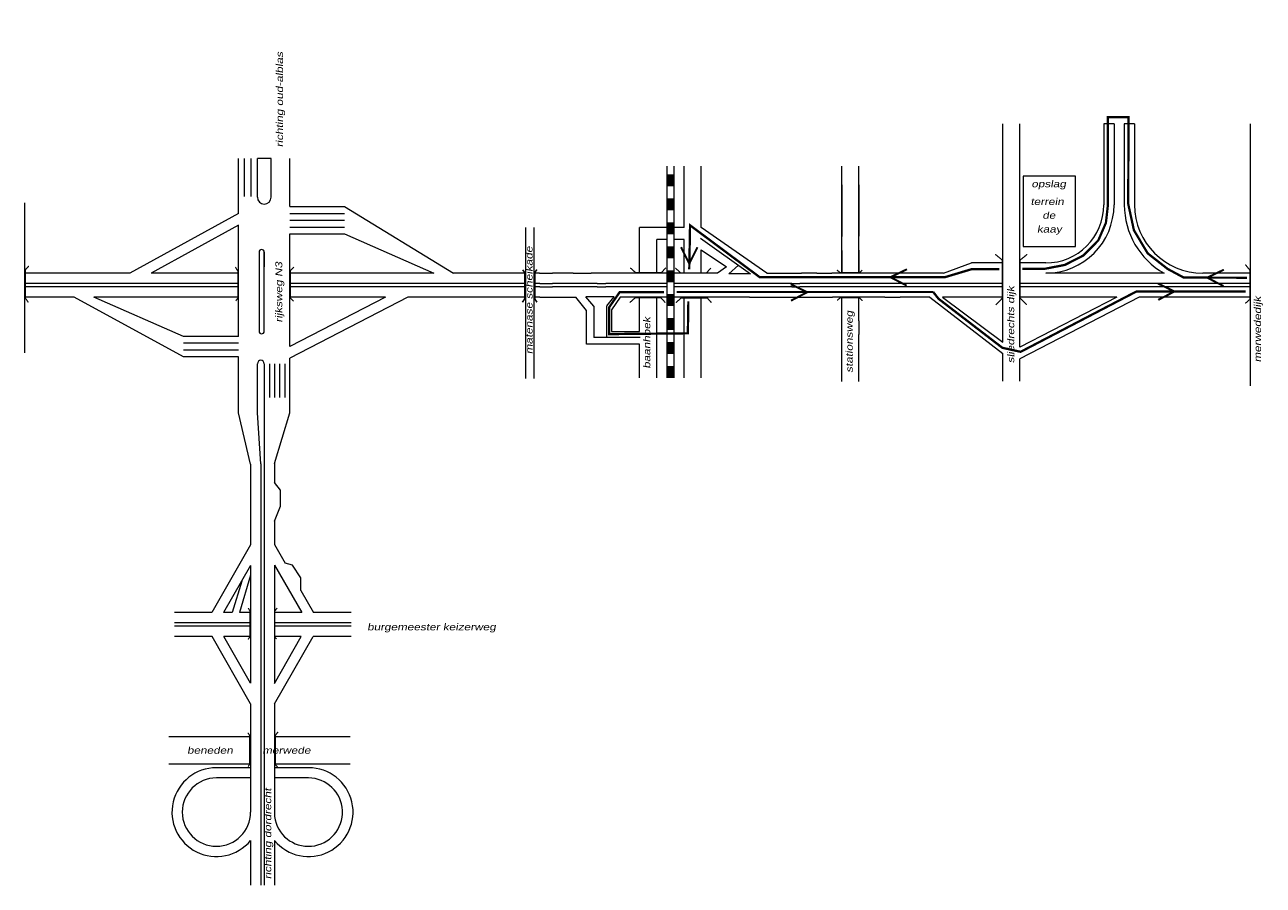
# Model space of a CAD drawing. Header units: metres. Extents: x 534 to 2631, y -2348 to -1484.
# Tile 4 of 13: x 1304 to 1575, y -1979 to -1790. Entities that reach past the tile are written whole.
import ezdxf

# ---------------------------------------------------------------- set-up
doc = ezdxf.new("R2010")
doc.units = ezdxf.units.M
doc.layers.get('0').update_dxf_attribs({"lineweight": 0})
for name, color, linetype, lineweight in [('ROUTE', 1, 'Continuous', 0), ('STROOI', 7, 'Continuous', 0), ('Strooi WEL', 90, 'Continuous', 0), ('strooien 1A', 140, 'Continuous', 0), ('Text', 7, 'Continuous', 0)]:
    doc.layers.add(name, color=color, linetype=linetype, lineweight=lineweight)
doc.styles.add('ISO25', font='ARIALN.TTF', dxfattribs={"width": 1.5, "oblique": 10})

msp = doc.modelspace()

# ---------------------------------------------------------------- linework, layer by layer
at = {"ltscale": 0.5}
for p, q in [((1438.51, -1837.55), (1438.51, -1834.93)), ((1451.9, -1837.25), (1462.87, -1845.07)), ((1452.01, -1839.79), (1457.61, -1843.53)), ((1416.57, -1844.93), (1419.37, -1844.95)), ((1423.94, -1844.95), (1427.88, -1844.95)), ((1457.61, -1843.53), (1455.61, -1844.95)), ((1458.07, -1845.07), (1460.18, -1843.18)), ((1459.21, -1845.07), (1458.07, -1845.07)), ((1462.87, -1845.07), (1459.21, -1845.07)), ((1466.4, -1844.95), (1473.58, -1844.93)), ((1416.59, -1847.18), (1419.37, -1847.2)), ((1416.59, -1847.93), (1419.37, -1847.95)), ((1429.23, -1847.2), (1431.11, -1847.2)), ((1429.23, -1847.95), (1431.11, -1847.95)), ((1471.91, -1847.2), (1473.65, -1847.18)), ((1471.92, -1847.95), (1473.67, -1847.93)), ((1416.61, -1850.18), (1421.18, -1850.2)), ((1421.18, -1850.2), (1424.55, -1850.2)), ((1426.89, -1853.11), (1424.55, -1850.2)), ((1428.43, -1852.13), (1426.74, -1850.08)), ((1432.92, -1850.08), (1426.74, -1850.08)), ((1431.3, -1852.12), (1432.92, -1850.08)), ((1434.26, -1850.2), (1432.37, -1852.94)), ((1462.64, -1850.2), (1466.58, -1850.2)), ((1466.58, -1850.2), (1473.74, -1850.18)), ((1502.23, -1850.18), (1518.19, -1862.54)), ((1505, -1850.18), (1518.19, -1860.07)), ((1426.89, -1860.47), (1426.89, -1853.11)), ((1428.43, -1852.13), (1428.43, -1859.05)), ((1431.29, -1859.05), (1431.29, -1852.13)), ((1432.37, -1852.94), (1432.37, -1857.74)), ((1432.37, -1857.74), (1438.51, -1857.73)), ((1452.01, -1860.35), (1452.01, -1857.61)), ((1438.51, -1860.47), (1426.89, -1860.47)), ((1431.29, -1859.05), (1428.43, -1859.05)), ((1438.6, -1859.05), (1431.29, -1859.05))]:
    msp.add_line(p, q, dxfattribs=at)
at = {"color": 0, "ltscale": 0.5}
for p, q in [((1482.88, -1836.91), (1482.88, -1834.95)), ((1482.88, -1839.95), (1482.88, -1836.91)), ((1486.63, -1839.85), (1486.63, -1836.82)), ((1477.39, -1844.93), (1474.04, -1844.93)), ((1495.58, -1844.93), (1492.23, -1844.93)), ((1473.74, -1850.18), (1477.29, -1850.18)), ((1492.33, -1850.18), (1495.68, -1850.18)), ((1482.88, -1858.29), (1482.88, -1855.26)), ((1486.63, -1855.35), (1486.63, -1858.39))]:
    msp.add_line(p, q, dxfattribs=at)
at = {"layer": 'ROUTE'}
msp.add_line((1520.7, -1862.93), (1520.7, -1862.87), dxfattribs=at)
at = {"layer": 'STROOI', "color": 7}
for p, q in [((1518.19, -1843.87), (1518.19, -1812.14)), ((1521.94, -1843.87), (1521.94, -1812.14)), ((1540.38, -1812.14), (1540.38, -1829.93)), ((1542.63, -1812.14), (1540.38, -1812.14)), ((1542.63, -1812.14), (1542.63, -1829.93)), ((1544.88, -1812.14), (1544.88, -1829.93)), ((1547.13, -1812.14), (1544.88, -1812.14)), ((1547.13, -1812.14), (1547.13, -1829.93)), ((1572.59, -1844.93), (1572.59, -1812.14)), ((1350.51, -1831.83), (1350.51, -1819.75)), ((1351.79, -1828.08), (1351.79, -1819.75)), ((1353.3, -1828.08), (1353.3, -1819.75)), ((1354.64, -1828.25), (1354.64, -1819.75)), ((1357.64, -1819.75), (1354.64, -1819.75)), ((1357.64, -1828.25), (1357.64, -1819.75)), ((1361.76, -1830.31), (1361.76, -1819.75)), ((1444.51, -1821.46), (1444.51, -1867.88)), ((1446.01, -1821.46), (1446.01, -1867.88)), ((1448.26, -1834.93), (1448.26, -1821.46)), ((1452.01, -1834.93), (1452.01, -1821.46)), ((1482.88, -1836.91), (1482.88, -1821.41)), ((1486.63, -1836.82), (1486.63, -1821.41)), ((1482.88, -1825.54), (1482.88, -1836.91)), ((1486.63, -1825.54), (1486.63, -1836.82)), ((1522.69, -1823.67), (1522.69, -1839.06)), ((1534.18, -1823.67), (1522.69, -1823.67)), ((1534.18, -1839.06), (1534.18, -1823.67)), ((1303.62, -1862.41), (1303.62, -1829.47)), ((1361.76, -1830.31), (1373.74, -1830.31)), ((1361.76, -1831.81), (1373.74, -1831.81)), ((1373.74, -1830.31), (1397.7, -1844.93)), ((1350.51, -1831.83), (1326.63, -1844.93)), ((1350.51, -1834.4), (1331.31, -1844.93)), ((1350.51, -1858.8), (1350.51, -1834.4)), ((1361.76, -1833.31), (1373.74, -1833.31)), ((1361.76, -1834.81), (1373.74, -1834.81)), ((1361.76, -1836.31), (1373.74, -1836.31)), ((1361.76, -1861.05), (1361.76, -1836.31)), ((1373.74, -1836.31), (1393.38, -1844.93)), ((1413.53, -1868.06), (1413.53, -1834.87)), ((1415.4, -1868.06), (1415.4, -1834.87)), ((1448.26, -1834.93), (1438.51, -1834.93)), ((1466.4, -1844.95), (1452.01, -1834.93)), ((1438.51, -1843.89), (1438.51, -1837.55)), ((1444.51, -1837.55), (1442.26, -1837.55)), ((1442.26, -1843.89), (1442.26, -1837.55)), ((1448.26, -1837.55), (1446.01, -1837.55)), ((1448.26, -1843.89), (1448.26, -1837.55)), ((1452.01, -1843.89), (1452.01, -1839.79)), ((1482.88, -1844.93), (1482.88, -1839.95)), ((1482.88, -1839.95), (1482.88, -1845.02)), ((1486.63, -1844.93), (1486.63, -1839.85)), ((1486.63, -1839.85), (1486.63, -1845.02)), ((1522.69, -1839.06), (1534.18, -1839.06)), ((1355.01, -1840.3), (1355.01, -1857.66)), ((1356.14, -1857.66), (1356.14, -1840.3)), ((1356.14, -1840.3), (1356.14, -1843.54)), ((1505.22, -1844.93), (1511.32, -1842.68)), ((1518.19, -1842.68), (1511.32, -1842.68)), ((1527.63, -1842.68), (1521.94, -1842.68)), ((1326.63, -1844.93), (1303.62, -1844.93)), ((1350.51, -1844.93), (1331.31, -1844.93)), ((1393.38, -1844.93), (1361.76, -1844.93)), ((1413.53, -1844.93), (1397.7, -1844.93)), ((1416.57, -1844.93), (1415.4, -1844.93)), ((1423.94, -1844.95), (1419.37, -1844.95)), ((1455.62, -1844.95), (1427.88, -1844.95)), ((1429.23, -1844.95), (1427.88, -1844.95)), ((1442.18, -1844.95), (1431.11, -1844.95)), ((1438.51, -1844.95), (1438.51, -1843.89)), ((1442.26, -1844.95), (1442.26, -1843.89)), ((1448.26, -1844.95), (1448.26, -1843.89)), ((1452.01, -1844.95), (1452.01, -1843.89)), ((1473.58, -1844.93), (1474.04, -1844.93)), ((1477.39, -1844.93), (1480.68, -1844.93)), ((1492.23, -1844.93), (1480.68, -1844.93)), ((1505.22, -1844.93), (1495.58, -1844.93)), ((1518.19, -1860.07), (1518.19, -1843.87)), ((1521.94, -1861.19), (1521.94, -1843.87)), ((1553.62, -1844.93), (1527.63, -1844.93)), ((1572.59, -1844.93), (1562.13, -1844.93)), ((1572.59, -1869.66), (1572.59, -1844.93)), ((1350.51, -1847.18), (1303.62, -1847.18)), ((1350.51, -1847.93), (1303.62, -1847.93)), ((1383.86, -1847.18), (1361.76, -1847.18)), ((1383.86, -1847.93), (1361.76, -1847.93)), ((1413.53, -1847.18), (1383.4, -1847.18)), ((1413.53, -1847.93), (1383.4, -1847.93)), ((1416.59, -1847.18), (1415.4, -1847.18)), ((1416.59, -1847.93), (1415.4, -1847.93)), ((1429.23, -1847.2), (1419.37, -1847.2)), ((1429.23, -1847.95), (1419.37, -1847.95)), ((1444.51, -1847.2), (1431.11, -1847.2)), ((1444.51, -1847.95), (1431.11, -1847.95)), ((1464.7, -1847.2), (1446.01, -1847.2)), ((1464.7, -1847.95), (1446.01, -1847.95)), ((1471.91, -1847.2), (1464.25, -1847.2)), ((1471.92, -1847.95), (1464.25, -1847.95)), ((1518.19, -1847.18), (1473.65, -1847.18)), ((1518.19, -1847.93), (1473.67, -1847.93)), ((1529.15, -1847.18), (1521.94, -1847.18)), ((1529.17, -1847.93), (1521.94, -1847.93)), ((1572.59, -1847.18), (1528.45, -1847.18)), ((1572.59, -1847.93), (1528.45, -1847.93)), ((1314.44, -1850.18), (1303.62, -1850.18)), ((1338.39, -1863.3), (1314.44, -1850.18)), ((1350.51, -1850.18), (1318.76, -1850.18)), ((1338.39, -1858.8), (1318.76, -1850.18)), ((1382.76, -1850.18), (1361.76, -1861.05)), ((1382.76, -1850.18), (1361.76, -1850.18)), ((1387.66, -1850.18), (1361.76, -1863.58)), ((1413.53, -1850.18), (1387.65, -1850.18)), ((1416.61, -1850.18), (1415.4, -1850.18)), ((1462.64, -1850.2), (1434.26, -1850.2)), ((1442, -1850.2), (1434.26, -1850.2)), ((1438.51, -1857.73), (1438.51, -1850.2)), ((1442.26, -1867.88), (1442.26, -1850.2)), ((1448.26, -1867.88), (1448.26, -1850.2)), ((1452.01, -1857.61), (1452.01, -1850.2)), ((1473.74, -1850.18), (1473.94, -1850.18)), ((1477.29, -1850.18), (1480.85, -1850.18)), ((1492.33, -1850.18), (1480.85, -1850.18)), ((1482.88, -1855.26), (1482.88, -1850.18)), ((1486.63, -1855.35), (1486.63, -1850.18)), ((1502.23, -1850.18), (1495.68, -1850.18)), ((1518.19, -1850.18), (1505, -1850.18)), ((1529.21, -1850.18), (1521.94, -1850.18)), ((1548.12, -1850.18), (1521.94, -1863.73)), ((1543.22, -1850.18), (1521.94, -1861.19)), ((1543.22, -1850.18), (1528.45, -1850.18)), ((1572.59, -1850.18), (1548.12, -1850.18)), ((1572.59, -1855.26), (1572.59, -1850.18)), ((1350.51, -1858.8), (1338.39, -1858.8)), ((1482.88, -1868.73), (1482.88, -1858.29)), ((1486.63, -1868.73), (1486.63, -1858.39)), ((1350.51, -1860.3), (1338.39, -1860.3)), ((1438.51, -1867.88), (1438.51, -1860.47)), ((1452.01, -1867.88), (1452.01, -1860.35)), ((1350.51, -1861.8), (1338.39, -1861.8)), ((1350.51, -1863.3), (1338.39, -1863.3)), ((1350.51, -1875.56), (1350.51, -1863.3)), ((1361.76, -1875.56), (1361.76, -1863.58)), ((1518.19, -1868.6), (1518.19, -1862.54)), ((1521.94, -1868.6), (1521.94, -1863.73)), ((1354.64, -1875.56), (1354.64, -1864.79)), ((1356.14, -1864.79), (1356.14, -1979.24)), ((1357.26, -1864.79), (1357.26, -1872.24)), ((1358.39, -1864.79), (1358.39, -1872.24)), ((1359.51, -1864.79), (1359.51, -1872.24)), ((1360.64, -1864.79), (1360.64, -1872.24)), ((1353.14, -1886.81), (1350.51, -1875.56)), ((1355.39, -1886.73), (1354.64, -1875.56)), ((1358.39, -1886.67), (1361.76, -1875.56)), ((1353.14, -1886.81), (1353.14, -1904.56)), ((1355.39, -1886.73), (1355.39, -1979.24)), ((1358.39, -1886.67), (1358.39, -1890.84)), ((1359.73, -1892.57), (1358.39, -1890.84)), ((1359.73, -1896.03), (1359.73, -1892.57)), ((1358.39, -1899.38), (1359.73, -1896.03)), ((1358.39, -1899.38), (1358.39, -1904.48)), ((1353.14, -1904.56), (1344.63, -1919.42)), ((1358.39, -1904.48), (1360.73, -1908.58)), ((1353.14, -1909.08), (1347.22, -1919.42)), ((1353.14, -1909.08), (1353.14, -1934.87)), ((1358.39, -1909.01), (1364.35, -1919.42)), ((1358.39, -1909.01), (1358.39, -1934.94)), ((1362.32, -1909.02), (1360.73, -1908.58)), ((1364.2, -1911.81), (1362.32, -1909.02)), ((1351.19, -1912.48), (1349.13, -1919.42)), ((1353.14, -1911.2), (1350.69, -1919.42)), ((1364.18, -1914.59), (1364.2, -1911.81)), ((1364.18, -1914.59), (1366.94, -1919.42)), ((1344.63, -1919.42), (1336.43, -1919.42)), ((1349.13, -1919.42), (1347.22, -1919.42)), ((1353.14, -1919.42), (1350.69, -1919.42)), ((1364.35, -1919.42), (1358.39, -1919.42)), ((1375.21, -1919.42), (1366.94, -1919.42)), ((1353.14, -1921.67), (1336.43, -1921.67)), ((1353.14, -1922.42), (1336.43, -1922.42)), ((1375.21, -1921.67), (1358.39, -1921.67)), ((1375.21, -1922.42), (1358.39, -1922.42)), ((1344.7, -1924.67), (1336.43, -1924.67)), ((1353.14, -1939.4), (1344.7, -1924.67)), ((1353.14, -1924.67), (1347.3, -1924.67)), ((1353.14, -1934.87), (1347.3, -1924.67)), ((1358.39, -1934.94), (1364.27, -1924.67)), ((1358.39, -1939.47), (1366.86, -1924.67)), ((1364.27, -1924.67), (1358.39, -1924.67)), ((1375.21, -1924.67), (1366.86, -1924.67)), ((1353.14, -1939.4), (1353.14, -1963.2)), ((1358.39, -1939.47), (1358.39, -1964.2)), ((1353.14, -1946.7), (1335.21, -1946.7)), ((1375.01, -1946.7), (1358.39, -1946.7)), ((1353.14, -1952.7), (1335.21, -1952.7)), ((1353.14, -1953.45), (1345.64, -1953.45)), ((1375.01, -1952.7), (1358.39, -1952.7)), ((1366.01, -1953.45), (1358.39, -1953.45)), ((1353.14, -1955.7), (1345.64, -1955.7)), ((1365.82, -1955.7), (1358.39, -1955.7)), ((1353.14, -1969.43), (1353.14, -1979.24)), ((1358.39, -1969.43), (1358.39, -1979.24))]:
    msp.add_line(p, q, dxfattribs=at)
for points, const_width in [([(1445.25, -1823.24), (1445.25, -1825.88)], 1.5), ([(1445.25, -1828.51), (1445.25, -1831.15)], 1.5), ([(1445.25, -1833.74), (1445.25, -1836.37)], 1.5), ([(1445.25, -1839.01), (1445.25, -1841.64)], 1.5), ([(1516.67, -1851.87), (1518.1, -1850.42), (1518.1, -1842.04), (1516.56, -1840.78)], 0.263), ([(1523.47, -1851.87), (1522.04, -1850.42), (1522.04, -1842.04), (1523.58, -1840.78)], 0.263), ([(1304.37, -1851.34), (1303.72, -1850.4), (1303.72, -1844.19), (1304.47, -1843.34)], 0.263), ([(1349.89, -1851.01), (1350.37, -1850.33), (1350.37, -1844.49), (1349.79, -1843.59)], 0.263), ([(1362.58, -1851.06), (1361.89, -1850.38), (1361.89, -1844.33), (1362.63, -1843.59)], 0.263), ([(1412.84, -1844.18), (1413.32, -1844.79), (1413.32, -1850.53), (1412.78, -1851.31)], 0.35), ([(1415.98, -1844.12), (1415.5, -1844.79), (1415.5, -1850.53), (1415.98, -1851.31)], 0.35), ([(1436.45, -1843.74), (1437.62, -1844.79), (1443.31, -1844.79), (1444.27, -1843.73)], 0.263), ([(1445.25, -1844.28), (1445.25, -1846.91)], 1.5), ([(1446.35, -1843.79), (1447.51, -1844.84), (1453.2, -1844.84), (1454.16, -1843.78)], 0.263), ([(1487.38, -1844.23), (1486.81, -1844.81), (1482.53, -1844.81), (1481.81, -1844.23)], 0.263), ([(1571.42, -1851.57), (1572.46, -1850.65), (1572.46, -1844.29), (1571.42, -1843.02)], 0.263), ([(1436.35, -1851.38), (1437.52, -1850.34), (1443.21, -1850.34), (1444.16, -1851.39)], 0.263), ([(1445.25, -1849.51), (1445.25, -1852.14)], 1.5), ([(1446.48, -1851.4), (1447.64, -1850.35), (1453.34, -1850.35), (1454.29, -1851.41)], 0.263), ([(1487.43, -1850.96), (1486.71, -1850.29), (1482.58, -1850.29), (1481.86, -1850.91)], 0.263), ([(1445.25, -1854.77), (1445.25, -1857.41)], 1.5), ([(1445.25, -1860), (1445.25, -1862.64)], 1.5), ([(1445.25, -1865.27), (1445.25, -1867.9)], 1.5), ([(1352.56, -1925.3), (1353.01, -1924.75), (1353.01, -1919.07), (1352.62, -1918.42)], 0.263), ([(1358.86, -1925.2), (1358.47, -1924.78), (1358.47, -1919.01), (1358.99, -1918.42)], 0.263), ([(1352.6, -1953.22), (1352.95, -1952.68), (1352.95, -1946.41), (1352.55, -1945.77)], 0.263), ([(1359.07, -1953.27), (1358.58, -1952.78), (1358.58, -1946.36), (1359.17, -1945.57)], 0.263)]:
    msp.add_lwpolyline(points, dxfattribs=dict(at, const_width=const_width))
for centre, radius, start, end in [((1356.14, -1828.25), 1.5, 180, 0), ((1527.63, -1829.93), 15, 270, 0), ((1527.63, -1829.93), 12.75, 270, 0), ((1562.13, -1829.93), 17.25, 180, 240.4082), ((1562.13, -1829.93), 15, 180, 270), ((1355.57, -1840.3), 0.562, 0, 180), ((1355.57, -1857.66), 0.562, 180, 0), ((1355.39, -1864.79), 0.75, 0, 180), ((1345.64, -1963.2), 9.75, 90, 320.2849), ((1365.89, -1963.2), 9.75, 219.7151, 90), ((1345.64, -1963.2), 7.5, 90, 0), ((1365.82, -1963.2), 7.5, 187.609, 90)]:
    msp.add_arc(centre, radius, start, end, dxfattribs=at)
at = {"layer": 'Strooi WEL', "const_width": 0.5}
for points in [[(1571.83, -1845.92), (1557.92, -1845.89), (1554.37, -1843.98), (1550.01, -1840.57), (1546.99, -1835.5), (1545.74, -1829.73), (1545.8, -1810.66), (1541.28, -1810.66), (1541.28, -1829.99), (1540.84, -1833.89), (1539.17, -1837.73), (1535.92, -1841.03), (1531.84, -1843.11), (1527.34, -1843.98), (1522.53, -1843.99)], [(1517.47, -1844.05), (1511.33, -1844.06), (1505.49, -1845.81), (1464.86, -1845.8), (1449.58, -1834.42), (1449.41, -1844.09)], [(1449.21, -1851.1), (1449.1, -1858.12), (1431.83, -1858.3), (1431.83, -1852.41), (1434.14, -1849.09), (1443.86, -1849.09)], [(1446.67, -1849.06), (1502.95, -1849.06)], [(1502.95, -1849.06), (1504.12, -1850.55), (1518.12, -1861.3), (1522.13, -1862.18), (1547.52, -1848.95), (1571.52, -1848.92)]]:
    msp.add_lwpolyline(points, dxfattribs=at)
at = {"layer": 'strooien 1A', "color": 3, "const_width": 0.438}
for points in [[(1447.61, -1839.22), (1449.4, -1842.83), (1451.21, -1839.23)], [(1497.19, -1844.06), (1493.56, -1845.81), (1497.13, -1847.66)], [(1566.71, -1844.16), (1563.08, -1845.91), (1566.65, -1847.76)], [(1471.68, -1847.36), (1475.3, -1849.1), (1471.73, -1850.96)], [(1552.27, -1847.19), (1555.89, -1848.94), (1552.32, -1850.79)]]:
    msp.add_lwpolyline(points, dxfattribs=at)

# ---------------------------------------------------------------- texts
at = {"layer": 'Text', "style": 'ISO25', "oblique": 10, "width": 1.5}
for s, p in [('richting oud-alblas', (1360.26, -1817.28)), ('matenase scheikade', (1415.01, -1862.69)), ('rijksweg N3', (1360.09, -1855.76)), ('sliedrechts dijk', (1520.71, -1864.68)), ('merwededijk', (1574.87, -1864.49)), ('stationsweg', (1485.28, -1866.78)), ('baanhoek', (1440.85, -1865.87)), ('richting dordrecht', (1357.66, -1977.91))]:
    msp.add_text(s, height=1.5, rotation=90, dxfattribs=at).set_placement(p)
for s, p in [('opslag', (1524.5, -1826.07)), ('terrein', (1524.31, -1829.95)), ('de', (1526.9, -1832.98)), ('kaay', (1525.72, -1836)), ('burgemeester keizerweg', (1378.74, -1923.31)), ('beneden         merwede', (1339.22, -1950.38))]:
    msp.add_text(s, height=1.5, dxfattribs=at).set_placement(p)

doc.saveas('drawing.dxf')
